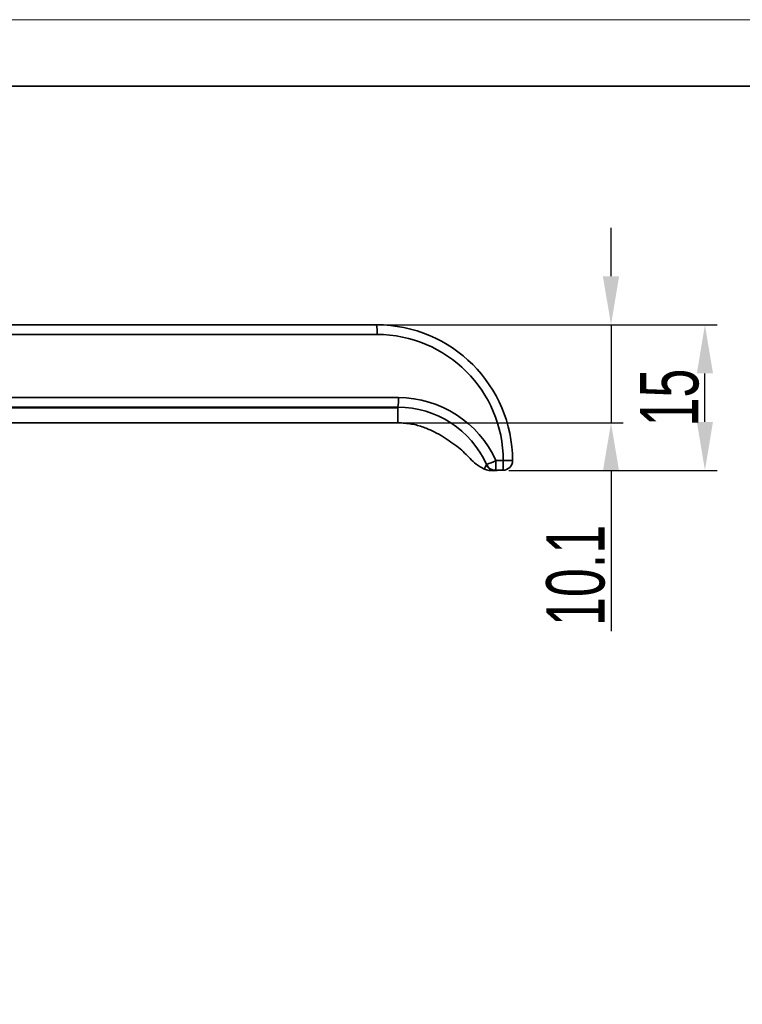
# Model space of a CAD drawing. Header units: millimetres. Extents: x 2555 to 2962, y 1588 to 1875.
# Tile 10 of 11: x 2776 to 2851, y 1774 to 1875. Entities that reach past the tile are written whole.
import ezdxf

# ---------------------------------------------------------------- set-up
doc = ezdxf.new("R2010")
doc.units = ezdxf.units.MM
for name, color, linetype, lineweight in [('尺寸线层', 3, 'Continuous', 18), ('粗实线层', 7, 'Continuous', 35), ('细实线层', 3, 'Continuous', 18)]:
    doc.layers.add(name, color=color, linetype=linetype, lineweight=lineweight)
doc.styles.add('标准', font='txt', dxfattribs={"width": 0.667})
doc.dimstyles.new('对齐', dxfattribs={"dimtxt": 3, "dimasz": 2.5, "dimexe": 1.25, "dimexo": 0.625, "dimtad": 1, "dimdsep": 46, "dimtxsty": '标准', "dimcen": 2.5, "dimclrd": 3, "dimclre": 3, "dimclrt": 3, "dimadec": 0, "dimazin": 0, "dimtfac": 1, "dimtmove": 0, "dimatfit": 3, "dimfxl": 1, "dimarcsym": 0})

# ---------------------------------------------------------------- blocks, each defined once
blk = doc.blocks.new('*D31')
at = {"layer": 'Defpoints', "color": 0, "transparency": 16777216}
for p in [(2812.86, 1844.05), (2815.06, 1833.95), (2837, 1833.95)]:
    blk.add_point(p, dxfattribs=at)
at = {"layer": '尺寸线层', "color": 3, "linetype": 'Continuous', "lineweight": -2, "transparency": 16777216}
for p, q in [((2837, 1849.05), (2837, 1854.05)), ((2813.48, 1844.05), (2838.25, 1844.05)), ((2837, 1844.05), (2837, 1833.95)), ((2815.68, 1833.95), (2838.25, 1833.95)), ((2837, 1828.95), (2837, 1812.49))]:
    blk.add_line(p, q, dxfattribs=at)
at = {"layer": '尺寸线层', "color": 3, "transparency": 16777216}
for points in [[(2836.16, 1849.05), (2837.83, 1849.05), (2837, 1844.05)], [(2836.16, 1828.95), (2837.83, 1828.95), (2837, 1833.95)]]:
    blk.add_solid(points, dxfattribs=at)
at = {"layer": '尺寸线层', "color": 3, "transparency": 16777216, "insert": (2833.37, 1818.22), "char_height": 6, "attachment_point": 5, "rotation": 90, "style": '标准'}
blk.add_mtext('10.1', dxfattribs=at)
blk = doc.blocks.new('*D32')
at = {"layer": 'Defpoints', "color": 0, "transparency": 16777216}
for p in [(2812.86, 1844.05), (2846.67, 1844.05), (2825.86, 1829.05)]:
    blk.add_point(p, dxfattribs=at)
at = {"layer": '尺寸线层', "color": 3, "linetype": 'Continuous', "lineweight": -2, "transparency": 16777216}
for p, q in [((2813.48, 1844.05), (2847.92, 1844.05)), ((2846.67, 1834.05), (2846.67, 1839.05)), ((2826.48, 1829.05), (2847.92, 1829.05))]:
    blk.add_line(p, q, dxfattribs=at)
at = {"layer": '尺寸线层', "color": 3, "transparency": 16777216}
for points in [[(2845.84, 1839.05), (2847.5, 1839.05), (2846.67, 1844.05)], [(2845.84, 1834.05), (2847.5, 1834.05), (2846.67, 1829.05)]]:
    blk.add_solid(points, dxfattribs=at)
at = {"layer": '尺寸线层', "color": 3, "transparency": 16777216, "insert": (2843.04, 1836.55), "char_height": 6, "attachment_point": 5, "rotation": 90, "style": '标准'}
blk.add_mtext('15', dxfattribs=at)

msp = doc.modelspace()

# ---------------------------------------------------------------- linework, layer by layer
at = {"layer": '粗实线层'}
for p, q in [((2812.856, 1844.054), (2722.317, 1844.054)), ((2812.9, 1843.054), (2722.36, 1843.054)), ((2747.459, 1836.554), (2815.1, 1836.554)), ((2747.415, 1835.554), (2815.056, 1835.554)), ((2747.416, 1835.504), (2815.056, 1835.495)), ((2815.056, 1833.954), (2747.421, 1833.954)), ((2825.137, 1830.054), (2825.9, 1830.054)), ((2825.9, 1830.054), (2826.856, 1830.054)), ((2824.878, 1828.999), (2825.28, 1829.043)), ((2825.093, 1829.054), (2825.856, 1829.054)), ((2825.093, 1829.054), (2825.231, 1829.054)), ((2825.183, 1829.053), (2825.283, 1829.052)), ((2825.283, 1829.05), (2825.261, 1829.042)), ((2825.283, 1829.052), (2825.283, 1829.05)), ((2825.288, 1829.054), (2825.333, 1829.054))]:
    msp.add_line(p, q, dxfattribs=at)
msp.add_lwpolyline([(2578.948, 1868.645), (2954.747, 1868.645), (2954.747, 1592.745), (2578.948, 1592.745)], close=True, dxfattribs=at)
for centre, radius, start, end in [((2807.169, 1843.303), 5.737, 357.50709, 7.51714), ((2812.856, 1830.054), 14, 0, 90), ((2812.9, 1830.054), 13, 0, 90), ((2809.369, 1836.304), 5.737, 352.48286, 2.49291), ((2815.1, 1825.554), 11, 24.14774, 90), ((2815.056, 1825.554), 10, 24.14774, 90), ((2818.888, 1843.341), 14.683, 291.12918, 295.18898), ((2819.406, 1829.804), 5.737, 352.48286, 2.49291), ((2820.169, 1829.804), 5.737, 352.48286, 2.49291), ((2825.856, 1830.054), 1, 270, 0), ((2825.093, 1830.054), 1, 204.14774, 270)]:
    msp.add_arc(centre, radius, start, end, dxfattribs=at)
for points, knots in [([(2815.056, 1835.495), (2815.056, 1835.233), (2815.056, 1834.724), (2815.056, 1834.257), (2815.056, 1833.997), (2815.056, 1833.968), (2815.056, 1833.954)], [0, 0, 0, 0, 0.2983985, 0.5790735, 0.7913436, 1, 1, 1, 1]), ([(2823.933, 1829.186), (2823.653, 1829.345), (2823.128, 1829.644), (2822.489, 1830.242), (2821.921, 1830.844), (2821.282, 1831.445), (2820.523, 1831.967), (2819.696, 1832.526), (2818.766, 1833.058), (2817.678, 1833.528), (2816.424, 1833.882), (2815.525, 1833.929), (2815.056, 1833.954)], [0, 0, 0, 0, 0.0934189, 0.174821, 0.2527238, 0.3341706, 0.4288141, 0.5200045, 0.6242699, 0.7391749, 0.8639163, 1, 1, 1, 1]), ([(2823.933, 1829.186), (2823.946, 1829.208), (2823.968, 1829.249), (2824.103, 1829.501), (2824.163, 1829.612)], [0, 0, 0, 0, 0.5571943, 1, 1, 1, 1]), ([(2824.878, 1829.034), (2824.729, 1829.022), (2824.403, 1828.996), (2824.099, 1829.119), (2823.933, 1829.186)], [0, 0, 0, 0, 0.4575943, 1, 1, 1, 1]), ([(2824.163, 1829.612), (2824.224, 1829.513), (2824.346, 1829.313), (2824.644, 1829.125), (2824.903, 1829.053), (2825.051, 1829.054), (2825.088, 1829.055)], [0, 0, 0, 0, 0.3034967, 0.6100216, 0.9022827, 1, 1, 1, 1])]:
    msp.add_open_spline(points, degree=3, knots=knots, dxfattribs=at)
at = {"layer": '细实线层'}
msp.add_lwpolyline([(2554.514, 1875.498), (2961.6, 1875.498), (2961.6, 1587.66), (2554.514, 1587.66)], close=True, dxfattribs=at)

# ---------------------------------------------------------------- dimensions: what is measured, and where the dimension line sits
at = {"layer": '尺寸线层'}
for base, p1, p2, angle, picture, middle in [((2836.998, 1833.954), (2812.856, 1844.054), (2815.056, 1833.954), 270, '*D31', (2833.373, 1818.22)), ((2846.669, 1844.054), (2825.856, 1829.054), (2812.856, 1844.054), 90, '*D32', (2843.044, 1836.554))]:
    dim = msp.add_linear_dim(base=base, p1=p1, p2=p2, angle=angle, dimstyle='对齐', override={"dimtxt": 6, "dimasz": 5, "dimarcsym": 1}, dxfattribs=at)
    dim.commit()
    dim.dimension.update_dxf_attribs({"geometry": picture, "text_midpoint": middle})

doc.saveas('drawing.dxf')
